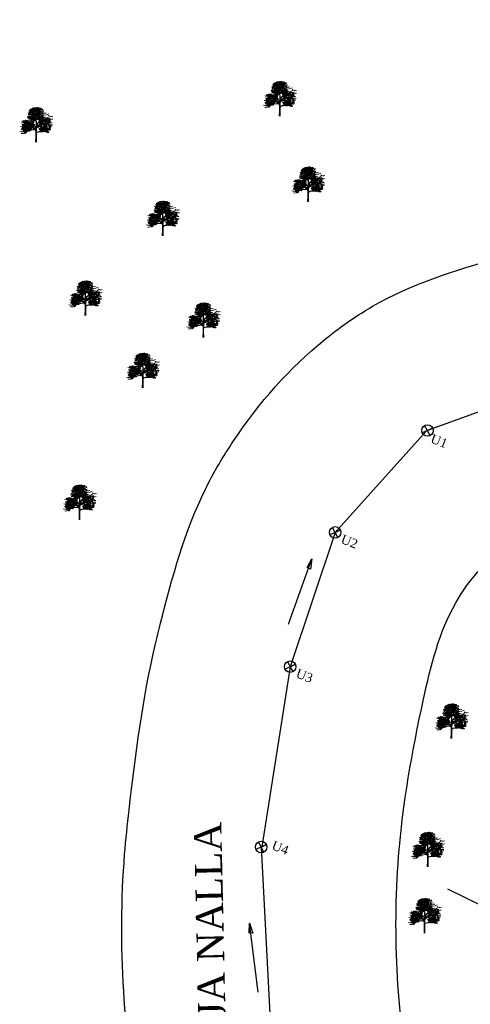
# Model space of a CAD drawing. Header units: millimetres. Extents: x 3498 to 4249, y -1265 to -652.
# Tile 3 of 9: x 3695 to 3794, y -1034 to -818. Entities that reach past the tile are written whole.
import ezdxf

# ---------------------------------------------------------------- set-up
doc = ezdxf.new("R2010")
doc.units = ezdxf.units.MM
doc.layers.add('BLOCK', color=7, linetype='Continuous')
doc.styles.get("Standard").update_dxf_attribs({"font": 'arial.ttf'})

# ---------------------------------------------------------------- blocks, each defined once
blk = doc.blocks.new('TREE 34')
at = {"lineweight": 0}
for p, q in [((44.9, 56.2), (45, 66.2)), ((44.9, 41.7), (44.9, 51.5)), ((45.9, 28.8), (46, 43.3)), ((44.5, 20.6), (44.5, 30.3)), ((44.6, 33.8), (44.7, 38.8)), ((45.8, 22.1), (45.8, 25.7)), ((45.9, 7.9), (45.8, 22.1)), ((44, 7.8), (44.5, 20.6))]:
    blk.add_line(p, q, dxfattribs=at)
for centre, radius, start, end in [((26.6, 69.2), 6.73, 262.6329, 311.6007), ((31.4, 80.8), 10.8, 245.3989, 290.842), ((30.9, 72.5), 9.07, 245.8153, 314.3443), ((29.8, 71.5), 5.14, 245.7069, 316.2245), ((36.6, 84.3), 16.4, 240.8903, 299.1097), ((30.7, 75.9), 4.62, 251.0161, 304.1863), ((32.5, 80.5), 6.68, 242.9381, 301.838), ((31.7, 86), 8.43, 266.11, 297.8626), ((34.5, 75), 3.8, 237.0696, 318.7583), ((37.8, 86.7), 11.6, 243.2333, 267.901), ((37.6, 85.6), 6.86, 233.9861, 284.4269), ((36.1, 71.5), 5.31, 255.2694, 320.7683), ((37.1, 77.5), 4.87, 262.0394, 317.0655), ((39.2, 84.2), 4.4, 235.5241, 320.3766), ((36.9, 62.2), 13, 64.7334, 87.901), ((39.3, 91.8), 10.1, 264.5916, 280.8658), ((55.2, 86.1), 17.1, 203.6553, 218.6919), ((41.9, 82.8), 2.79, 243.8703, 326.2918), ((30.7, 66.4), 14.3, 359.1704, 38.6919), ((41.9, 79.3), 2.96, 356.247, 72.2802), ((54.2, 73.8), 10.5, 133.1686, 189.9915), ((46.2, 84.5), 9.81, 257.7547, 296.5735), ((45.7, 67.8), 0.375, 79.3624, 180.5508), ((1916.6, 85.8), 1871.3, 180.5508, 181.04), ((49.2, 86.2), 18.3, 259.3624, 290.8016), ((47.7, 87.2), 7.08, 258.1214, 304.5177), ((73.3, 42.1), 47.1, 121.2428, 124.6134), ((55, 84.1), 12, 228.6482, 302.6303), ((50.7, 85.2), 11.3, 257.586, 302.5526), ((55, 85.4), 19.6, 249.9116, 265.5374), ((52.6, 86.4), 6.98, 245.4775, 305.7309), ((60.6, 91.2), 25.1, 250.4809, 298.4219), ((56.5, 91.3), 12.7, 255.5242, 288.8017), ((54.8, 84.5), 10.3, 267.49, 293.1373), ((61.9, 83.5), 7.08, 226.4951, 264.8582), ((63.8, 80.4), 10.3, 232.5465, 288.5121), ((77.8, 71.3), 8.14, 226.4378, 295.8705), ((14.6, 52.9), 11.7, 254.1703, 300.0925), ((17.7, 62.1), 11.4, 244.2389, 286.556), ((19.1, 58.1), 11.7, 247.3071, 292.6929), ((16.3, 50.1), 6.4, 265.2634, 320.013), ((21.4, 54.4), 11.2, 252.2437, 291.2309), ((23.2, 58.5), 7.45, 241.0091, 317.7336), ((37, 61.3), 19, 218.9418, 279.8704), ((26.6, 48.5), 4.8, 244.9205, 295.0795), ((26.8, 80.4), 26.8, 267.3608, 303.8405), ((31.8, 75.5), 15.5, 250.2472, 286.3798), ((31.3, 54.1), 6.91, 228.8435, 297.2433), ((29.5, 47.1), 5.7, 241.7414, 306.739), ((28.9, 65.1), 7.17, 255.4782, 311.8365), ((29.5, 56), 5.23, 249.4854, 312.3715), ((28.9, 53.2), 6.72, 260.731, 293.5265), ((33, 52.8), 7.74, 247.0935, 300.6415), ((31, 59.9), 7.65, 271.5113, 320.8889), ((64.2, 83.1), 46, 226.6821, 242.0096), ((39.1, 66.7), 6.49, 218.3877, 266.6125), ((35.5, 51.5), 9.43, 0, 70.5263), ((40.8, 37.8), 5.04, 46.1212, 111.7519), ((37.1, 52.1), 8.08, 29.0709, 70.3281), ((40.9, 38.9), 3.75, 358.6496, 99.8704), ((44.5, 56.2), 0.375, 209.0709, 359.1704), ((47.4, 58.5), 2.15, 78.4569, 158.8398), ((116.5, 53.1), 70.9, 181.04, 185.5818), ((46.3, 46.3), 0.375, 185.5818, 326.3488), ((49.7, 43.3), 3.75, 145.8766, 179.4444), ((73.6, 27.1), 32.6, 108.76, 145.8766), ((70.5, 30.2), 28.7, 111.4616, 146.3488), ((52.3, 82.6), 22.5, 258.4569, 297.8285), ((39.7, 62.8), 34.3, 285.6047, 327.3267), ((37.1, 71.3), 33.1, 291.7868, 315.3595), ((57.9, 128.3), 79.3, 264.2777, 284.5633), ((56.5, 64.7), 6.82, 225.9442, 297.7811), ((55.3, 55.5), 14.4, 255.9668, 302.2234), ((61.6, 29), 25.3, 83.0751, 106.8733), ((58, 61.7), 16.9, 268.673, 289.9235), ((59.4, 83.9), 23.1, 266.5279, 286.2899), ((60.6, 51.1), 9.63, 267.4743, 305.5512), ((65.9, 52.6), 6.97, 241.3516, 296.6718), ((65.8, 102.7), 45, 266.337, 283.2582), ((47.4, 104.2), 48.8, 288.76, 301.7673), ((69.5, 71.9), 19.4, 252.5261, 285.0848), ((67.1, 74.9), 20.9, 263.0751, 293.5339), ((77.3, 63.5), 18.1, 232.9856, 279.3604), ((67.9, 58.9), 17, 267.4731, 296.6246), ((72.6, 67.6), 13.8, 259.2798, 284.9662), ((77.4, 73.4), 16.3, 252.6896, 283.3881), ((75.5, 51.9), 9.86, 254.4666, 296.4199), ((78.2, 57.2), 8.06, 233.7324, 282.8684), ((14.2, 44.4), 14.1, 251.148, 305.1273), ((18.4, 47.1), 12.1, 242.4624, 289.6469), ((15.2, 37.4), 10.9, 258.6837, 309.414), ((16.9, 47), 10.3, 251.0746, 288.9254), ((26, 88.2), 55.4, 257.1612, 283.8538), ((20.7, 36.8), 7.75, 257.9207, 327.3571), ((31.3, 66.6), 32.5, 248.8529, 283.8538), ((24.7, 48.5), 8.05, 245.9348, 294.0652), ((29.6, 49.1), 12.9, 264.7936, 299.1796), ((41.4, 75.6), 36.2, 256.8908, 267.3886), ((36.1, 50.9), 12.7, 258.7316, 291.9897), ((40.3, 30.3), 4.85, 41.3506, 103.8538), ((40.3, 30.3), 4.2, 0, 103.8538), ((40.2, 33), 6.45, 45.7581, 94.2425), ((44.2, 33.8), 0.375, 221.3506, 358.6496), ((44.5, 41.7), 0.375, 226.1212, 0), ((50.4, 25.4), 4.59, 91.4551, 175.6356), ((51.4, 35.5), 5.5, 111.7868, 179.117), ((46.2, 28.8), 0.375, 179.4444, 320.6149), ((50.4, 25.4), 5.02, 106.8666, 140.6149), ((39.2, 66.4), 37.5, 285.0853, 304.7385), ((48.2, 112.2), 82.2, 271.4551, 290.6272), ((65.4, 41.5), 8.75, 228.9757, 288.9658), ((67.6, 65.5), 27.9, 261.2871, 289.8632), ((72, 41.4), 5.76, 225.0728, 272.8315)]:
    blk.add_arc(centre, radius, start, end, dxfattribs=at)
at = {"linetype": 'ByBlock', "lineweight": 0}
for centre, radius, start, end in [((30.9, 68.3), 2.12, 76.6118, 171.4901), ((29.3, 70.6), 2.08, 255.2821, 352.8197), ((31.1, 69.4), 2.08, 50.2872, 147.8248), ((30.7, 72.2), 2.12, 231.6169, 326.4952), ((32.2, 69.9), 2.12, 76.6118, 171.4901), ((32.2, 69.9), 2.12, 76.6118, 171.4901), ((32.2, 67.6), 2.12, 76.6118, 171.4901), ((30.6, 70), 2.08, 255.2821, 352.8197), ((31.5, 74.8), 2.08, 17.2907, 114.8283), ((32.6, 77.3), 2.12, 198.6203, 293.4986), ((33.4, 65.6), 2.12, 76.6118, 171.4901), ((33.5, 64.6), 2.12, 198.6203, 293.4986), ((32.3, 72), 2.08, 255.2821, 352.8197), ((33.9, 69.7), 2.12, 76.6118, 171.4901), ((33.9, 67.4), 2.12, 76.6118, 171.4901), ((32.3, 69.7), 2.08, 255.2821, 352.8197), ((34.1, 76.4), 2.12, 76.6118, 171.4901), ((32.6, 78.7), 2.08, 255.2821, 352.8197), ((35.6, 63.2), 2.08, 50.2872, 147.8248), ((35.2, 66), 2.12, 231.6169, 326.4952), ((36, 71.3), 2.12, 76.6118, 171.4901), ((34.4, 73.6), 2.08, 255.2821, 352.8197), ((36.3, 72), 2.12, 76.6118, 171.4901), ((36.6, 63.7), 2.12, 76.6118, 171.4901), ((36.6, 63.7), 2.12, 76.6118, 171.4901), ((37.1, 76.7), 2.12, 76.6118, 171.4901), ((35.5, 79.1), 2.08, 255.2821, 352.8197), ((36.2, 72.8), 2.08, 17.2907, 114.8283), ((37.3, 75.4), 2.12, 198.6203, 293.4986), ((37.6, 78.5), 2.12, 76.6118, 171.4901), ((36, 80.8), 2.08, 255.2821, 352.8197), ((36.1, 76.1), 2.08, 255.2821, 352.8197), ((37.6, 73.8), 2.12, 76.6118, 171.4901), ((36.2, 76.6), 2.08, 255.2821, 352.8197), ((36.2, 76.6), 2.08, 255.2821, 352.8197), ((37.8, 74.3), 2.12, 76.6118, 171.4901), ((37.8, 74.3), 2.12, 76.6118, 171.4901), ((36.5, 72.7), 2.08, 17.2907, 114.8283), ((37.7, 75.2), 2.12, 198.6203, 293.4986), ((37.7, 67.1), 2.12, 198.6203, 293.4986), ((36.8, 65.8), 2.08, 255.2821, 352.8197), ((38.3, 63.5), 2.12, 76.6118, 171.4901), ((38.4, 70.5), 2.12, 76.6118, 171.4901), ((36.8, 72.8), 2.08, 255.2821, 352.8197), ((37.7, 75.1), 2.08, 17.2907, 114.8283), ((38.8, 77.7), 2.12, 198.6203, 293.4986), ((38, 77.3), 2.08, 17.2907, 114.8283), ((39.2, 79.9), 2.12, 198.6203, 293.4986), ((39.3, 68.1), 2.12, 76.6118, 171.4901), ((39.3, 68.1), 2.12, 76.6118, 171.4901), ((37.7, 70.4), 2.08, 255.2821, 352.8197), ((37.7, 70.4), 2.08, 255.2821, 352.8197), ((39.2, 68.9), 2.08, 17.2907, 114.8283), ((40.3, 71.5), 2.12, 198.6203, 293.4986), ((40.6, 72.7), 2.12, 76.6118, 171.4901), ((39, 75), 2.08, 255.2821, 352.8197), ((39.5, 71.1), 2.08, 17.2907, 114.8283), ((40.6, 73.7), 2.12, 198.6203, 293.4986), ((41.1, 61.9), 2.08, 50.2872, 147.8248), ((40.6, 75), 2.08, 255.2821, 352.8197), ((42.1, 72.7), 2.12, 76.6118, 171.4901), ((42.2, 62.4), 2.12, 76.6118, 171.4901), ((42.2, 62.4), 2.12, 76.6118, 171.4901), ((42.6, 75.7), 2.12, 76.6118, 171.4901), ((41, 78.1), 2.08, 255.2821, 352.8197), ((42.3, 66.9), 2.08, 50.2872, 147.8248), ((41.8, 69.7), 2.12, 231.6169, 326.4952), ((42.7, 75.2), 2.12, 76.6118, 171.4901), ((41.1, 77.5), 2.08, 255.2821, 352.8197), ((42.5, 79), 2.12, 231.6169, 326.4952), ((43.3, 67.5), 2.12, 76.6118, 171.4901), ((43.3, 67.5), 2.12, 76.6118, 171.4901), ((43.3, 65.2), 2.12, 76.6118, 171.4901), ((41.7, 67.5), 2.08, 255.2821, 352.8197), ((43.2, 65.8), 2.12, 198.6203, 293.4986), ((43.9, 74.5), 2.12, 76.6118, 171.4901), ((42.4, 76.9), 2.08, 255.2821, 352.8197), ((42.3, 64.5), 2.08, 255.2821, 352.8197), ((43.9, 62.2), 2.12, 76.6118, 171.4901), ((44.1, 79.9), 2.12, 76.6118, 171.4901), ((42.5, 82.2), 2.08, 255.2821, 352.8197), ((44.3, 70.9), 2.12, 198.6203, 293.4986), ((43.9, 83.8), 2.12, 231.6169, 326.4952), ((43.3, 71.3), 2.08, 255.2821, 352.8197), ((44.8, 69), 2.12, 76.6118, 171.4901), ((45, 67.3), 2.12, 76.6118, 171.4901), ((43.4, 69.6), 2.08, 255.2821, 352.8197), ((43.5, 67.2), 2.08, 255.2821, 352.8197), ((45, 64.9), 2.12, 76.6118, 171.4901), ((43.6, 74.8), 2.08, 255.2821, 352.8197), ((45.2, 72.5), 2.12, 76.6118, 171.4901), ((45.4, 79.3), 2.12, 76.6118, 171.4901), ((43.8, 81.6), 2.08, 255.2821, 352.8197), ((44, 67.8), 2.12, 15.2344, 110.1127), ((45.3, 70.3), 2.08, 193.9048, 291.4424), ((45.7, 74.2), 2.12, 76.6118, 171.4901), ((44.1, 76.6), 2.08, 255.2821, 352.8197), ((45.1, 79.5), 2.08, 255.2821, 352.8197), ((46.6, 77.2), 2.12, 76.6118, 171.4901), ((46.8, 66.2), 2.12, 76.6118, 171.4901), ((45.2, 68.5), 2.08, 255.2821, 352.8197), ((47.1, 79), 2.12, 76.6118, 171.4901), ((45.5, 81.3), 2.08, 255.2821, 352.8197), ((45.8, 69), 2.12, 15.2344, 110.1127), ((47.1, 71.5), 2.08, 193.9048, 291.4424), ((47.3, 75.9), 2.12, 76.6118, 171.4901), ((45.7, 78.2), 2.08, 255.2821, 352.8197), ((46.2, 67.1), 2.12, 15.2344, 110.1127), ((47.5, 69.6), 2.08, 193.9048, 291.4424), ((46.1, 66.1), 2.08, 255.2821, 352.8197), ((46.1, 66.1), 2.08, 255.2821, 352.8197), ((47.7, 63.8), 2.12, 76.6118, 171.4901), ((47.7, 63.8), 2.12, 76.6118, 171.4901), ((48, 73.8), 2.12, 76.6118, 171.4901), ((46.5, 76.1), 2.08, 255.2821, 352.8197), ((46.6, 75.8), 2.08, 255.2821, 352.8197), ((46.6, 75.8), 2.08, 255.2821, 352.8197), ((48.2, 73.5), 2.12, 76.6118, 171.4901), ((48.2, 73.5), 2.12, 76.6118, 171.4901), ((48.4, 74.5), 2.12, 76.6118, 171.4901), ((47.2, 82.9), 2.08, 255.2821, 352.8197), ((48.7, 80.6), 2.12, 76.6118, 171.4901), ((49.2, 79.3), 2.12, 76.6118, 171.4901), ((47.6, 81.6), 2.08, 255.2821, 352.8197), ((47.7, 72.9), 2.08, 255.2821, 352.8197), ((49.3, 70.6), 2.12, 76.6118, 171.4901), ((48, 68.3), 2.12, 15.2344, 110.1127), ((49.3, 70.8), 2.08, 193.9048, 291.4424), ((48.3, 75.4), 2.08, 17.2907, 114.8283), ((49.4, 77.9), 2.12, 198.6203, 293.4986), ((49.7, 76.3), 2.12, 76.6118, 171.4901), ((48.1, 78.6), 2.08, 255.2821, 352.8197), ((48.3, 79.1), 2.08, 255.2821, 352.8197), ((48.3, 79.1), 2.08, 255.2821, 352.8197), ((49.8, 76.8), 2.12, 76.6118, 171.4901), ((49.8, 76.8), 2.12, 76.6118, 171.4901), ((48.6, 75.2), 2.08, 17.2907, 114.8283), ((49.7, 77.7), 2.12, 198.6203, 293.4986), ((48.4, 62.1), 2.12, 15.2344, 110.1127), ((49.7, 64.6), 2.08, 193.9048, 291.4424), ((49.1, 74.5), 2.12, 231.6169, 326.4952), ((50.4, 73), 2.12, 76.6118, 171.4901), ((48.9, 75.3), 2.08, 255.2821, 352.8197), ((50.6, 70), 2.12, 76.6118, 171.4901), ((49, 72.3), 2.08, 255.2821, 352.8197), ((49.5, 65.6), 2.12, 15.2344, 110.1127), ((50.8, 68.1), 2.08, 193.9048, 291.4424), ((49.7, 77.7), 2.08, 17.2907, 114.8283), ((50.9, 80.2), 2.12, 198.6203, 293.4986), ((49.6, 64.2), 2.12, 15.2344, 110.1127), ((50.9, 66.7), 2.08, 193.9048, 291.4424), ((50.1, 79.9), 2.08, 17.2907, 114.8283), ((51.2, 82.4), 2.12, 198.6203, 293.4986), ((51.3, 70.6), 2.12, 76.6118, 171.4901), ((51.3, 70.6), 2.12, 76.6118, 171.4901), ((49.8, 72.9), 2.08, 255.2821, 352.8197), ((49.8, 72.9), 2.08, 255.2821, 352.8197), ((50.2, 62.5), 2.12, 15.2344, 110.1127), ((51.4, 65), 2.08, 193.9048, 291.4424), ((51, 67.1), 2.12, 15.2344, 110.1127), ((52.3, 69.6), 2.08, 193.9048, 291.4424), ((51.2, 71.4), 2.08, 17.2907, 114.8283), ((52.4, 74), 2.12, 198.6203, 293.4986), ((52.7, 75.2), 2.12, 76.6118, 171.4901), ((51.1, 77.5), 2.08, 255.2821, 352.8197), ((51.6, 73.6), 2.08, 17.2907, 114.8283), ((52.7, 76.2), 2.12, 198.6203, 293.4986), ((52.2, 69.2), 2.12, 15.2344, 110.1127), ((53.5, 71.7), 2.08, 193.9048, 291.4424), ((52.4, 61.9), 2.12, 15.2344, 110.1127), ((53.7, 64.4), 2.08, 193.9048, 291.4424), ((52.6, 77.5), 2.08, 255.2821, 352.8197), ((54.2, 75.2), 2.12, 76.6118, 171.4901), ((52.8, 67.5), 2.12, 15.2344, 110.1127), ((54.1, 70), 2.08, 193.9048, 291.4424), ((54.7, 78.3), 2.12, 76.6118, 171.4901), ((53.1, 80.6), 2.08, 255.2821, 352.8197), ((54.9, 79.4), 2.08, 50.2872, 147.8248), ((54.5, 82.1), 2.12, 231.6169, 326.4952), ((54.2, 61.9), 2.12, 15.2344, 110.1127), ((55.5, 64.4), 2.08, 193.9048, 291.4424), ((55, 66.9), 2.12, 15.2344, 110.1127), ((56.3, 69.4), 2.08, 193.9048, 291.4424), ((56, 63.1), 2.12, 15.2344, 110.1127), ((57.3, 65.6), 2.08, 193.9048, 291.4424), ((57.6, 70.8), 2.12, 15.2344, 110.1127), ((58.9, 73.3), 2.08, 193.9048, 291.4424), ((58, 67), 2.08, 255.2821, 352.8197), ((59.5, 64.7), 2.12, 76.6118, 171.4901), ((58.3, 62.5), 2.12, 15.2344, 110.1127), ((59.5, 65), 2.08, 193.9048, 291.4424), ((59.3, 68.6), 2.12, 231.6169, 326.4952), ((60.4, 69.2), 2.12, 76.6118, 171.4901), ((58.8, 71.5), 2.08, 255.2821, 352.8197), ((15.9, 44.5), 2.12, 15.2344, 110.1127), ((17.2, 47), 2.08, 193.9048, 291.4424), ((16.3, 42.7), 2.12, 15.2344, 110.1127), ((17.5, 45.2), 2.08, 193.9048, 291.4424), ((18.3, 52), 2.12, 76.6118, 171.4901), ((16.7, 54.4), 2.08, 255.2821, 352.8197), ((19.2, 50.3), 2.12, 76.6118, 171.4901), ((17.6, 52.6), 2.08, 255.2821, 352.8197), ((18.1, 43.9), 2.12, 15.2344, 110.1127), ((19.4, 46.3), 2.08, 193.9048, 291.4424), ((20.6, 45.5), 2.12, 76.6118, 171.4901), ((19.1, 47.8), 2.08, 255.2821, 352.8197), ((19.6, 41.1), 2.12, 15.2344, 110.1127), ((20.9, 43.6), 2.08, 193.9048, 291.4424), ((21.1, 47.1), 2.12, 76.6118, 171.4901), ((19.6, 49.4), 2.08, 255.2821, 352.8197), ((20.4, 50.6), 2.08, 17.2907, 114.8283), ((21.6, 53.2), 2.12, 198.6203, 293.4986), ((21.4, 48.2), 2.08, 50.2872, 147.8248), ((20.9, 51), 2.12, 231.6169, 326.4952), ((21.1, 42.6), 2.12, 15.2344, 110.1127), ((22.4, 45.1), 2.08, 193.9048, 291.4424), ((22.6, 53.1), 2.12, 76.6118, 171.4901), ((21, 55.5), 2.08, 255.2821, 352.8197), ((22.3, 44.7), 2.12, 15.2344, 110.1127), ((23.5, 47.2), 2.08, 193.9048, 291.4424), ((23.8, 51.1), 2.12, 76.6118, 171.4901), ((22.3, 53.4), 2.08, 255.2821, 352.8197), ((24.1, 48.6), 2.12, 76.6118, 171.4901), ((22.5, 50.9), 2.08, 255.2821, 352.8197), ((22.8, 43), 2.12, 15.2344, 110.1127), ((24.1, 45.5), 2.08, 193.9048, 291.4424), ((24.3, 52.8), 2.12, 76.6118, 171.4901), ((22.7, 55.2), 2.08, 255.2821, 352.8197), ((23, 52.6), 2.08, 255.2821, 352.8197), ((24.6, 50.3), 2.12, 76.6118, 171.4901), ((25.5, 48.1), 2.12, 76.6118, 171.4901), ((23.9, 50.4), 2.08, 255.2821, 352.8197), ((24.5, 48.7), 2.08, 17.2907, 114.8283), ((25.6, 51.3), 2.12, 198.6203, 293.4986), ((25.9, 52.9), 2.12, 76.6118, 171.4901), ((24.3, 55.2), 2.08, 255.2821, 352.8197), ((25, 42.4), 2.12, 15.2344, 110.1127), ((26.3, 44.9), 2.08, 193.9048, 291.4424), ((27.2, 52.2), 2.12, 76.6118, 171.4901), ((25.6, 54.5), 2.08, 255.2821, 352.8197), ((28.4, 50.2), 2.12, 76.6118, 171.4901), ((26.9, 52.5), 2.08, 255.2821, 352.8197), ((28.9, 51.9), 2.12, 76.6118, 171.4901), ((27.3, 54.2), 2.08, 255.2821, 352.8197), ((29.1, 47.1), 2.12, 76.6118, 171.4901), ((27.5, 49.4), 2.08, 255.2821, 352.8197), ((29.3, 48.2), 2.08, 50.2872, 147.8248), ((28.9, 51), 2.12, 231.6169, 326.4952), ((30.3, 48.7), 2.12, 76.6118, 171.4901), ((30.3, 48.7), 2.12, 76.6118, 171.4901), ((29.1, 45), 2.12, 15.2344, 110.1127), ((30.4, 47.5), 2.08, 193.9048, 291.4424), ((31.2, 59.6), 2.12, 76.6118, 171.4901), ((29.7, 61.9), 2.08, 255.2821, 352.8197), ((31.4, 52.1), 2.12, 198.6203, 293.4986), ((31.5, 60.7), 2.08, 50.2872, 147.8248), ((31, 63.4), 2.12, 231.6169, 326.4952), ((31.9, 43.4), 2.12, 76.6118, 171.4901), ((30.3, 45.7), 2.08, 255.2821, 352.8197), ((30.5, 50.8), 2.08, 255.2821, 352.8197), ((32, 48.5), 2.12, 76.6118, 171.4901), ((30.9, 46.2), 2.12, 15.2344, 110.1127), ((32.2, 48.7), 2.08, 193.9048, 291.4424), ((32.5, 61.2), 2.12, 76.6118, 171.4901), ((32.5, 61.2), 2.12, 76.6118, 171.4901), ((32.5, 58.9), 2.12, 76.6118, 171.4901), ((30.9, 61.2), 2.08, 255.2821, 352.8197), ((31.3, 44.4), 2.12, 15.2344, 110.1127), ((32.6, 46.9), 2.08, 193.9048, 291.4424), ((32.8, 41), 2.12, 76.6118, 171.4901), ((31.2, 43.3), 2.08, 255.2821, 352.8197), ((32.8, 41), 2.12, 76.6118, 171.4901), ((31.2, 43.3), 2.08, 255.2821, 352.8197), ((33.7, 56.9), 2.12, 76.6118, 171.4901), ((32.2, 59.2), 2.08, 255.2821, 352.8197), ((32.6, 63.3), 2.08, 255.2821, 352.8197), ((34.2, 61), 2.12, 76.6118, 171.4901), ((34.2, 58.6), 2.12, 76.6118, 171.4901), ((32.7, 60.9), 2.08, 255.2821, 352.8197), ((32.8, 50.1), 2.08, 255.2821, 352.8197), ((34.4, 47.8), 2.12, 76.6118, 171.4901), ((33.1, 45.6), 2.12, 15.2344, 110.1127), ((34.4, 48), 2.08, 193.9048, 291.4424), ((34.2, 51.7), 2.12, 231.6169, 326.4952), ((35.7, 47.2), 2.12, 76.6118, 171.4901), ((34.1, 49.5), 2.08, 255.2821, 352.8197), ((35.6, 57.5), 2.08, 50.2872, 147.8248), ((35.2, 60.3), 2.12, 231.6169, 326.4952), ((34.6, 42.8), 2.12, 15.2344, 110.1127), ((35.9, 45.3), 2.08, 193.9048, 291.4424), ((34.7, 41.4), 2.12, 15.2344, 110.1127), ((36, 43.9), 2.08, 193.9048, 291.4424), ((36.6, 61.4), 2.12, 76.6118, 171.4901), ((35.1, 63.8), 2.08, 255.2821, 352.8197), ((36.6, 58), 2.12, 76.6118, 171.4901), ((36.6, 58), 2.12, 76.6118, 171.4901), ((36.6, 55.7), 2.12, 76.6118, 171.4901), ((35.1, 58.1), 2.08, 255.2821, 352.8197), ((36.7, 58.8), 2.12, 198.6203, 293.4986), ((36.1, 44.3), 2.12, 15.2344, 110.1127), ((37.4, 46.8), 2.08, 193.9048, 291.4424), ((37.2, 50.8), 2.08, 50.2872, 147.8248), ((36.8, 53.6), 2.12, 231.6169, 326.4952), ((37.7, 61.4), 2.12, 198.6203, 293.4986), ((36.8, 60.1), 2.08, 255.2821, 352.8197), ((38.3, 57.8), 2.12, 76.6118, 171.4901), ((38.3, 51.4), 2.12, 76.6118, 171.4901), ((38.3, 51.4), 2.12, 76.6118, 171.4901), ((38.3, 49.1), 2.12, 76.6118, 171.4901), ((36.7, 51.4), 2.08, 255.2821, 352.8197), ((38.4, 61.2), 2.12, 76.6118, 171.4901), ((36.8, 63.5), 2.08, 255.2821, 352.8197), ((38.4, 55.5), 2.12, 76.6118, 171.4901), ((36.8, 57.8), 2.08, 255.2821, 352.8197), ((37.3, 46.4), 2.12, 15.2344, 110.1127), ((38.6, 48.9), 2.08, 193.9048, 291.4424), ((37.9, 44.7), 2.12, 15.2344, 110.1127), ((39.2, 47.2), 2.08, 193.9048, 291.4424), ((39.3, 54.8), 2.12, 198.6203, 293.4986), ((40, 51.2), 2.12, 76.6118, 171.4901), ((38.4, 53.5), 2.08, 255.2821, 352.8197), ((40, 48.8), 2.12, 76.6118, 171.4901), ((38.4, 51.1), 2.08, 255.2821, 352.8197), ((40.8, 55.7), 2.08, 50.2872, 147.8248), ((40.4, 58.5), 2.12, 231.6169, 326.4952), ((40.7, 64.7), 2.12, 231.6169, 326.4952), ((40.1, 44.1), 2.12, 15.2344, 110.1127), ((41.4, 46.6), 2.08, 193.9048, 291.4424), ((41.8, 56.3), 2.12, 76.6118, 171.4901), ((41.8, 56.3), 2.12, 76.6118, 171.4901), ((41.8, 54), 2.12, 76.6118, 171.4901), ((40.3, 56.3), 2.08, 255.2821, 352.8197), ((42.2, 60.1), 2.12, 76.6118, 171.4901), ((40.6, 62.5), 2.08, 255.2821, 352.8197), ((42.9, 59.6), 2.12, 198.6203, 293.4986), ((43.5, 56), 2.12, 76.6118, 171.4901), ((42, 58.4), 2.08, 255.2821, 352.8197), ((43.6, 53.7), 2.12, 76.6118, 171.4901), ((42, 56), 2.08, 255.2821, 352.8197), ((43.9, 59.9), 2.12, 76.6118, 171.4901), ((42.3, 62.2), 2.08, 255.2821, 352.8197), ((47.8, 42), 2.08, 50.2872, 147.8248), ((47.4, 44.8), 2.12, 231.6169, 326.4952), ((48.5, 58.3), 2.08, 50.2872, 147.8248), ((48, 61.1), 2.12, 231.6169, 326.4952), ((48.8, 42.6), 2.12, 76.6118, 171.4901), ((48.8, 42.6), 2.12, 76.6118, 171.4901), ((49.5, 58.9), 2.12, 76.6118, 171.4901), ((49.5, 58.9), 2.12, 76.6118, 171.4901), ((49.5, 56.6), 2.12, 76.6118, 171.4901), ((47.9, 58.9), 2.08, 255.2821, 352.8197), ((49.9, 46), 2.12, 198.6203, 293.4986), ((50.5, 62.3), 2.12, 198.6203, 293.4986), ((50.6, 42.4), 2.12, 76.6118, 171.4901), ((49, 44.7), 2.08, 255.2821, 352.8197), ((51.2, 58.6), 2.12, 76.6118, 171.4901), ((49.6, 61), 2.08, 255.2821, 352.8197), ((51.2, 56.3), 2.12, 76.6118, 171.4901), ((49.7, 58.6), 2.08, 255.2821, 352.8197), ((52.4, 55.4), 2.08, 50.2872, 147.8248), ((51.9, 58.1), 2.12, 231.6169, 326.4952), ((53.4, 55.9), 2.12, 76.6118, 171.4901), ((53.4, 55.9), 2.12, 76.6118, 171.4901), ((53.4, 53.6), 2.12, 76.6118, 171.4901), ((51.8, 56), 2.08, 255.2821, 352.8197), ((52.5, 51.7), 2.12, 15.2344, 110.1127), ((53.8, 54.2), 2.08, 193.9048, 291.4424), ((53.7, 45), 2.08, 50.2872, 147.8248), ((53.2, 47.7), 2.12, 231.6169, 326.4952), ((54.4, 59.3), 2.12, 198.6203, 293.4986), ((54.7, 45.5), 2.12, 76.6118, 171.4901), ((54.7, 45.5), 2.12, 76.6118, 171.4901), ((54.7, 43.2), 2.12, 76.6118, 171.4901), ((53.1, 45.5), 2.08, 255.2821, 352.8197), ((53.5, 58), 2.08, 255.2821, 352.8197), ((55.1, 55.7), 2.12, 76.6118, 171.4901), ((55.1, 53.3), 2.12, 76.6118, 171.4901), ((53.6, 55.7), 2.08, 255.2821, 352.8197), ((55.3, 50.1), 2.12, 76.6118, 171.4901), ((53.8, 52.4), 2.08, 255.2821, 352.8197), ((54.4, 52.9), 2.12, 15.2344, 110.1127), ((55.6, 55.4), 2.08, 193.9048, 291.4424), ((55.7, 48.9), 2.12, 198.6203, 293.4986), ((54.8, 51.1), 2.12, 15.2344, 110.1127), ((56, 53.6), 2.08, 193.9048, 291.4424), ((54.7, 50), 2.08, 255.2821, 352.8197), ((54.7, 50), 2.08, 255.2821, 352.8197), ((56.2, 47.7), 2.12, 76.6118, 171.4901), ((56.2, 47.7), 2.12, 76.6118, 171.4901), ((54.8, 47.6), 2.08, 255.2821, 352.8197), ((56.4, 45.3), 2.12, 76.6118, 171.4901), ((54.9, 45.2), 2.08, 255.2821, 352.8197), ((56.4, 42.9), 2.12, 76.6118, 171.4901), ((57, 60.3), 2.12, 76.6118, 171.4901), ((55.4, 62.6), 2.08, 255.2821, 352.8197), ((56.4, 61.3), 2.12, 15.2344, 110.1127), ((57.7, 63.8), 2.08, 193.9048, 291.4424), ((57.9, 57.9), 2.12, 76.6118, 171.4901), ((57.9, 57.9), 2.12, 76.6118, 171.4901), ((56.3, 60.3), 2.08, 255.2821, 352.8197), ((56.3, 60.3), 2.08, 255.2821, 352.8197), ((56.3, 56.8), 2.08, 255.2821, 352.8197), ((57.9, 54.5), 2.12, 76.6118, 171.4901), ((56.6, 52.3), 2.12, 15.2344, 110.1127), ((57.9, 54.7), 2.08, 193.9048, 291.4424), ((57, 46), 2.12, 15.2344, 110.1127), ((58.2, 48.5), 2.08, 193.9048, 291.4424), ((57.6, 58.4), 2.12, 231.6169, 326.4952), ((59.1, 53.9), 2.12, 76.6118, 171.4901), ((57.6, 56.2), 2.08, 255.2821, 352.8197), ((58.1, 49.5), 2.12, 15.2344, 110.1127), ((59.4, 52), 2.08, 193.9048, 291.4424), ((58.1, 48.1), 2.12, 15.2344, 110.1127), ((59.4, 50.6), 2.08, 193.9048, 291.4424), ((58.6, 56.3), 2.12, 15.2344, 110.1127), ((59.9, 58.7), 2.08, 193.9048, 291.4424), ((58.7, 46.5), 2.12, 15.2344, 110.1127), ((60, 48.9), 2.08, 193.9048, 291.4424), ((59.6, 51), 2.12, 15.2344, 110.1127), ((60.9, 53.5), 2.08, 193.9048, 291.4424), ((60.4, 56.7), 2.12, 15.2344, 110.1127), ((61.7, 59.2), 2.08, 193.9048, 291.4424), ((60.8, 53.1), 2.12, 15.2344, 110.1127), ((62, 55.6), 2.08, 193.9048, 291.4424), ((60.9, 45.8), 2.12, 15.2344, 110.1127), ((62.2, 48.3), 2.08, 193.9048, 291.4424), ((60.8, 42.9), 2.08, 255.2821, 352.8197), ((62.3, 40.6), 2.12, 76.6118, 171.4901), ((62.6, 41.4), 2.12, 76.6118, 171.4901), ((61.3, 51.4), 2.12, 15.2344, 110.1127), ((62.6, 53.9), 2.08, 193.9048, 291.4424), ((63.5, 46.1), 2.12, 76.6118, 171.4901), ((61.9, 48.4), 2.08, 255.2821, 352.8197), ((62.5, 42.2), 2.08, 17.2907, 114.8283), ((63.7, 44.7), 2.12, 198.6203, 293.4986), ((62.6, 56), 2.12, 15.2344, 110.1127), ((63.9, 58.5), 2.08, 193.9048, 291.4424), ((64, 43.1), 2.12, 76.6118, 171.4901), ((62.4, 45.5), 2.08, 255.2821, 352.8197), ((64.1, 43.7), 2.12, 76.6118, 171.4901), ((64.1, 43.7), 2.12, 76.6118, 171.4901), ((62.6, 46), 2.08, 255.2821, 352.8197), ((62.6, 46), 2.08, 255.2821, 352.8197), ((62.9, 42), 2.08, 17.2907, 114.8283), ((64, 44.6), 2.12, 198.6203, 293.4986), ((63.5, 50.8), 2.12, 15.2344, 110.1127), ((64.8, 53.3), 2.08, 193.9048, 291.4424), ((64, 44.5), 2.08, 17.2907, 114.8283), ((65.2, 47), 2.12, 198.6203, 293.4986), ((64.4, 46.7), 2.08, 17.2907, 114.8283), ((65.5, 49.3), 2.12, 198.6203, 293.4986), ((65.7, 55.4), 2.08, 50.2872, 147.8248), ((65.2, 58.1), 2.12, 231.6169, 326.4952), ((66.7, 55.9), 2.12, 76.6118, 171.4901), ((66.7, 55.9), 2.12, 76.6118, 171.4901), ((66.7, 53.6), 2.12, 76.6118, 171.4901), ((65.1, 55.9), 2.08, 255.2821, 352.8197), ((65.4, 44.3), 2.08, 255.2821, 352.8197), ((66.9, 42), 2.12, 76.6118, 171.4901), ((65.9, 40.5), 2.08, 17.2907, 114.8283), ((67.7, 59.3), 2.12, 198.6203, 293.4986), ((66.8, 58), 2.08, 255.2821, 352.8197), ((68.4, 55.7), 2.12, 76.6118, 171.4901), ((66.9, 55.6), 2.08, 255.2821, 352.8197), ((68.4, 53.3), 2.12, 76.6118, 171.4901), ((68.5, 42.1), 2.12, 76.6118, 171.4901), ((66.9, 44.4), 2.08, 255.2821, 352.8197), ((68.9, 45.1), 2.12, 76.6118, 171.4901), ((67.4, 47.4), 2.08, 255.2821, 352.8197), ((69.2, 46.2), 2.08, 50.2872, 147.8248), ((68.7, 49), 2.12, 231.6169, 326.4952), ((70.3, 56.8), 2.12, 76.6118, 171.4901), ((70.3, 56.8), 2.12, 76.6118, 171.4901), ((68.7, 59.2), 2.08, 255.2821, 352.8197), ((68.7, 59.2), 2.08, 255.2821, 352.8197), ((69.3, 49), 2.12, 15.2344, 110.1127), ((70.6, 51.5), 2.08, 193.9048, 291.4424), ((71.3, 60.2), 2.12, 198.6203, 293.4986), ((72.1, 47.4), 2.12, 76.6118, 171.4901), ((70.5, 49.7), 2.08, 255.2821, 352.8197), ((71.1, 50.2), 2.12, 15.2344, 110.1127), ((72.4, 52.7), 2.08, 193.9048, 291.4424), ((71.5, 48.4), 2.12, 15.2344, 110.1127), ((72.8, 50.9), 2.08, 193.9048, 291.4424), ((73, 45), 2.12, 76.6118, 171.4901), ((73, 45), 2.12, 76.6118, 171.4901), ((71.4, 47.4), 2.08, 255.2821, 352.8197), ((71.4, 47.4), 2.08, 255.2821, 352.8197), ((72.5, 58.5), 2.08, 255.2821, 352.8197), ((74.1, 56.2), 2.12, 76.6118, 171.4901), ((74.4, 56.9), 2.12, 76.6118, 171.4901), ((74.6, 51.8), 2.12, 76.6118, 171.4901), ((73, 54.2), 2.08, 255.2821, 352.8197), ((73.3, 49.6), 2.12, 15.2344, 110.1127), ((74.6, 52.1), 2.08, 193.9048, 291.4424), ((74.9, 40.9), 2.12, 76.6118, 171.4901), ((73.3, 43.2), 2.08, 255.2821, 352.8197), ((73.7, 43.4), 2.12, 15.2344, 110.1127), ((75, 45.8), 2.08, 193.9048, 291.4424), ((74.4, 55.7), 2.12, 231.6169, 326.4952), ((15.9, 40.2), 2.08, 255.2821, 352.8197), ((17.5, 37.9), 2.12, 76.6118, 171.4901), ((17.7, 39.3), 2.12, 76.6118, 171.4901), ((16.2, 41.6), 2.08, 255.2821, 352.8197), ((17.7, 39.3), 2.12, 76.6118, 171.4901), ((16.2, 41.6), 2.08, 255.2821, 352.8197), ((18.8, 37.3), 2.12, 76.6118, 171.4901), ((17.2, 39.6), 2.08, 255.2821, 352.8197), ((18.9, 29.8), 2.12, 76.6118, 171.4901), ((17.3, 32.1), 2.08, 255.2821, 352.8197), ((19.2, 30.5), 2.12, 76.6118, 171.4901), ((20, 35.2), 2.12, 76.6118, 171.4901), ((18.5, 37.6), 2.08, 255.2821, 352.8197), ((19.1, 31.3), 2.08, 17.2907, 114.8283), ((20.3, 33.9), 2.12, 198.6203, 293.4986), ((20.5, 37), 2.12, 76.6118, 171.4901), ((18.9, 39.3), 2.08, 255.2821, 352.8197), ((20.6, 32.3), 2.12, 76.6118, 171.4901), ((19, 34.6), 2.08, 255.2821, 352.8197), ((20.7, 32.8), 2.12, 76.6118, 171.4901), ((20.7, 32.8), 2.12, 76.6118, 171.4901), ((19.1, 35.1), 2.08, 255.2821, 352.8197), ((19.1, 35.1), 2.08, 255.2821, 352.8197), ((19.5, 31.2), 2.08, 17.2907, 114.8283), ((20.6, 33.7), 2.12, 198.6203, 293.4986), ((19.6, 39.7), 2.12, 15.2344, 110.1127), ((20.9, 42.2), 2.08, 193.9048, 291.4424), ((21.3, 29), 2.12, 76.6118, 171.4901), ((19.7, 31.3), 2.08, 255.2821, 352.8197), ((20.2, 38.1), 2.12, 15.2344, 110.1127), ((20.6, 33.6), 2.08, 17.2907, 114.8283), ((21.7, 36.2), 2.12, 198.6203, 293.4986), ((20.9, 37), 2.12, 15.2344, 110.1127), ((22.2, 39.5), 2.08, 193.9048, 291.4424), ((20.9, 35.8), 2.08, 17.2907, 114.8283), ((22.1, 38.4), 2.12, 198.6203, 293.4986), ((22.2, 26.6), 2.12, 76.6118, 171.4901), ((22.2, 26.6), 2.12, 76.6118, 171.4901), ((20.6, 28.9), 2.08, 255.2821, 352.8197), ((20.6, 28.9), 2.08, 255.2821, 352.8197), ((22.1, 27.4), 2.08, 17.2907, 114.8283), ((23.2, 30), 2.12, 198.6203, 293.4986), ((23.5, 31.2), 2.12, 76.6118, 171.4901), ((21.9, 33.5), 2.08, 255.2821, 352.8197), ((23.7, 35.4), 2.12, 76.6118, 171.4901), ((22.1, 37.7), 2.08, 255.2821, 352.8197), ((22.4, 29.6), 2.08, 17.2907, 114.8283), ((23.6, 32.2), 2.12, 198.6203, 293.4986), ((22.4, 37.4), 2.12, 15.2344, 110.1127), ((22.7, 38.1), 2.12, 15.2344, 110.1127), ((24, 40.6), 2.08, 193.9048, 291.4424), ((23.1, 36.3), 2.12, 15.2344, 110.1127), ((24.4, 38.8), 2.08, 193.9048, 291.4424), ((24.6, 33), 2.12, 76.6118, 171.4901), ((23, 35.3), 2.08, 255.2821, 352.8197), ((24.6, 33), 2.12, 76.6118, 171.4901), ((23, 35.3), 2.08, 255.2821, 352.8197), ((26.2, 39.8), 2.12, 76.6118, 171.4901), ((24.6, 42.1), 2.08, 255.2821, 352.8197), ((24.9, 37.5), 2.12, 15.2344, 110.1127), ((26.2, 40), 2.08, 193.9048, 291.4424), ((25.3, 31.3), 2.12, 15.2344, 110.1127), ((26.6, 33.8), 2.08, 193.9048, 291.4424), ((26, 43.6), 2.12, 231.6169, 326.4952), ((27.5, 39.1), 2.12, 76.6118, 171.4901), ((25.9, 41.5), 2.08, 255.2821, 352.8197), ((26.4, 34.8), 2.12, 15.2344, 110.1127), ((27.7, 37.3), 2.08, 193.9048, 291.4424), ((26.5, 33.4), 2.12, 15.2344, 110.1127), ((27.8, 35.9), 2.08, 193.9048, 291.4424), ((27, 31.7), 2.12, 15.2344, 110.1127), ((28.3, 34.2), 2.08, 193.9048, 291.4424), ((27.9, 36.3), 2.12, 15.2344, 110.1127), ((29.2, 38.8), 2.08, 193.9048, 291.4424), ((29.1, 38.4), 2.12, 15.2344, 110.1127), ((30.4, 40.8), 2.08, 193.9048, 291.4424), ((29.2, 31.1), 2.12, 15.2344, 110.1127), ((30.5, 33.6), 2.08, 193.9048, 291.4424), ((29.7, 36.7), 2.12, 15.2344, 110.1127), ((30.9, 39.2), 2.08, 193.9048, 291.4424), ((31.9, 36.1), 2.12, 15.2344, 110.1127), ((33.2, 38.6), 2.08, 193.9048, 291.4424), ((33.5, 39.3), 2.12, 15.2344, 110.1127), ((34.8, 41.8), 2.08, 193.9048, 291.4424), ((35.2, 39.8), 2.12, 15.2344, 110.1127), ((36.5, 42.2), 2.08, 193.9048, 291.4424), ((37.5, 39.1), 2.12, 15.2344, 110.1127), ((38.7, 41.6), 2.08, 193.9048, 291.4424), ((40.8, 36.3), 2.08, 50.2872, 147.8248), ((40.4, 39.1), 2.12, 231.6169, 326.4952), ((41.8, 36.9), 2.12, 76.6118, 171.4901), ((41.8, 36.9), 2.12, 76.6118, 171.4901), ((41.8, 34.6), 2.12, 76.6118, 171.4901), ((40.3, 36.9), 2.08, 255.2821, 352.8197), ((42.9, 40.3), 2.12, 198.6203, 293.4986), ((43.5, 36.7), 2.12, 76.6118, 171.4901), ((42, 39), 2.08, 255.2821, 352.8197), ((42, 36.6), 2.08, 255.2821, 352.8197), ((43.6, 34.3), 2.12, 76.6118, 171.4901), ((48.8, 40.3), 2.12, 76.6118, 171.4901), ((47.3, 42.6), 2.08, 255.2821, 352.8197), ((49, 42.3), 2.08, 255.2821, 352.8197), ((50.6, 40), 2.12, 76.6118, 171.4901), ((52.2, 35.5), 2.12, 15.2344, 110.1127), ((53.5, 37.9), 2.08, 193.9048, 291.4424), ((55, 33.9), 2.12, 76.6118, 171.4901), ((53.4, 36.2), 2.08, 255.2821, 352.8197), ((54, 36.6), 2.12, 15.2344, 110.1127), ((55.3, 39.1), 2.08, 193.9048, 291.4424), ((54.4, 34.8), 2.12, 15.2344, 110.1127), ((55.7, 37.3), 2.08, 193.9048, 291.4424), ((55.9, 31.5), 2.12, 76.6118, 171.4901), ((55.9, 31.5), 2.12, 76.6118, 171.4901), ((54.3, 33.8), 2.08, 255.2821, 352.8197), ((54.3, 33.8), 2.08, 255.2821, 352.8197), ((57.5, 38.3), 2.12, 76.6118, 171.4901), ((56, 40.6), 2.08, 255.2821, 352.8197), ((56.2, 36), 2.12, 15.2344, 110.1127), ((57.5, 38.5), 2.08, 193.9048, 291.4424), ((56.6, 29.8), 2.12, 15.2344, 110.1127), ((57.9, 32.3), 2.08, 193.9048, 291.4424), ((57.3, 42.1), 2.12, 231.6169, 326.4952), ((58.8, 37.6), 2.12, 76.6118, 171.4901), ((57.2, 40), 2.08, 255.2821, 352.8197), ((57.8, 33.3), 2.12, 15.2344, 110.1127), ((59, 35.8), 2.08, 193.9048, 291.4424), ((57.8, 31.9), 2.12, 15.2344, 110.1127), ((59.1, 34.4), 2.08, 193.9048, 291.4424), ((58.4, 30.2), 2.12, 15.2344, 110.1127), ((59.7, 32.7), 2.08, 193.9048, 291.4424), ((59.2, 34.8), 2.12, 15.2344, 110.1127), ((60.5, 37.3), 2.08, 193.9048, 291.4424), ((60.4, 36.8), 2.12, 15.2344, 110.1127), ((61.7, 39.3), 2.08, 193.9048, 291.4424), ((60.6, 29.6), 2.12, 15.2344, 110.1127), ((61.9, 32.1), 2.08, 193.9048, 291.4424), ((61, 35.2), 2.12, 15.2344, 110.1127), ((62.3, 37.7), 2.08, 193.9048, 291.4424), ((62.4, 34.3), 2.12, 15.2344, 110.1127), ((63.7, 36.8), 2.08, 193.9048, 291.4424), ((63.2, 34.6), 2.12, 15.2344, 110.1127), ((64.5, 37), 2.08, 193.9048, 291.4424), ((63.2, 42.1), 2.08, 255.2821, 352.8197), ((64.7, 39.8), 2.12, 76.6118, 171.4901), ((65.2, 32.7), 2.12, 76.6118, 171.4901), ((63.7, 35), 2.08, 255.2821, 352.8197), ((65.6, 37.4), 2.12, 76.6118, 171.4901), ((65.6, 37.4), 2.12, 76.6118, 171.4901), ((64, 39.7), 2.08, 255.2821, 352.8197), ((64, 39.7), 2.08, 255.2821, 352.8197), ((64.3, 35.5), 2.12, 15.2344, 110.1127), ((65.5, 38), 2.08, 193.9048, 291.4424), ((64.6, 33.6), 2.12, 15.2344, 110.1127), ((65.9, 36.1), 2.08, 193.9048, 291.4424), ((64.5, 32.6), 2.08, 255.2821, 352.8197), ((64.5, 32.6), 2.08, 255.2821, 352.8197), ((66.1, 30.3), 2.12, 76.6118, 171.4901), ((66.1, 30.3), 2.12, 76.6118, 171.4901), ((65.5, 38.3), 2.08, 17.2907, 114.8283), ((66.7, 40.8), 2.12, 198.6203, 293.4986), ((67, 43), 2.12, 198.6203, 293.4986), ((66.2, 39.4), 2.08, 255.2821, 352.8197), ((67.7, 37.1), 2.12, 76.6118, 171.4901), ((66.5, 34.8), 2.12, 15.2344, 110.1127), ((67.7, 37.3), 2.08, 193.9048, 291.4424), ((66.8, 28.6), 2.12, 15.2344, 110.1127), ((68.1, 31.1), 2.08, 193.9048, 291.4424), ((67.5, 41), 2.12, 231.6169, 326.4952), ((69, 36.5), 2.12, 76.6118, 171.4901), ((67.4, 38.8), 2.08, 255.2821, 352.8197), ((68, 32.1), 2.12, 15.2344, 110.1127), ((69.3, 34.6), 2.08, 193.9048, 291.4424), ((68, 30.7), 2.12, 15.2344, 110.1127), ((69.3, 33.2), 2.08, 193.9048, 291.4424), ((68.6, 29), 2.12, 15.2344, 110.1127), ((69.9, 31.5), 2.08, 193.9048, 291.4424), ((69.5, 33.6), 2.12, 15.2344, 110.1127), ((70.7, 36.1), 2.08, 193.9048, 291.4424), ((70.6, 35.7), 2.12, 15.2344, 110.1127), ((71.9, 38.2), 2.08, 193.9048, 291.4424), ((70.8, 28.4), 2.12, 15.2344, 110.1127), ((72.1, 30.9), 2.08, 193.9048, 291.4424), ((71.2, 34), 2.12, 15.2344, 110.1127), ((72.5, 36.5), 2.08, 193.9048, 291.4424), ((72.1, 37.7), 2.08, 255.2821, 352.8197), ((73.7, 35.4), 2.12, 76.6118, 171.4901), ((74, 36.2), 2.12, 76.6118, 171.4901), ((73.4, 33.4), 2.12, 15.2344, 110.1127), ((74.7, 35.9), 2.08, 193.9048, 291.4424), ((73.9, 37), 2.08, 17.2907, 114.8283), ((75.1, 39.6), 2.12, 198.6203, 293.4986), ((75.4, 38), 2.12, 76.6118, 171.4901), ((73.8, 40.3), 2.08, 255.2821, 352.8197), ((75.5, 38.5), 2.12, 76.6118, 171.4901), ((75.5, 38.5), 2.12, 76.6118, 171.4901), ((74, 40.8), 2.08, 255.2821, 352.8197), ((74, 40.8), 2.08, 255.2821, 352.8197), ((74.3, 36.8), 2.08, 17.2907, 114.8283), ((75.4, 39.4), 2.12, 198.6203, 293.4986)]:
    blk.add_arc(centre, radius, start, end, dxfattribs=at)

msp = doc.modelspace()

# ---------------------------------------------------------------- linework, layer by layer
at = {"color": 0}
for p, q in [((3812.751, -897.572), (3784.56, -907.833)), ((3785.362, -908.87), (3784.128, -906.661)), ((3784.56, -907.833), (3764.486, -930.127)), ((3764.486, -930.127), (3754.628, -959.576)), ((3765.103, -931.232), (3763.869, -929.022)), ((3755.245, -960.681), (3754.011, -958.471)), ((3754.628, -959.576), (3748.371, -999.083)), ((3748.871, -1000.244), (3747.637, -998.034)), ((3748.254, -999.139), (3751.394, -1059.057))]:
    msp.add_line(p, q, dxfattribs=at)
for points in [[(3784.745, -907.765), (3785.889, -907.224), (3783.601, -908.306)], [(3764.486, -930.127), (3765.63, -929.586), (3763.342, -930.668)], [(3754.241, -950.261), (3759.353, -935.953), (3758.341, -937.825), (3759.353, -935.953), (3759.045, -938.181), (3758.352, -937.806)], [(3754.628, -959.576), (3755.772, -959.035), (3753.484, -960.117)], [(3748.254, -999.139), (3749.398, -998.598), (3747.109, -999.68)], [(3789.107, -1008.315), (3800.305, -1013.796), (3800.305, -1004.89)], [(3747.59, -1030.951), (3745.689, -1015.876), (3745.631, -1018.004), (3745.689, -1015.876), (3746.42, -1018.003), (3745.632, -1017.981)]]:
    msp.add_lwpolyline(points, dxfattribs=at)
for centre in [(3784.745, -907.765), (3764.486, -930.127), (3754.628, -959.576), (3748.254, -999.139)]:
    msp.add_circle(centre, 1.265, dxfattribs=at)
for points in [[(3748.741, -1158.645), (3722.556, -1067.326), (3721.435, -1060.627), (3718.295, -1000.709), (3719.272, -991.031), (3724.997, -954.883), (3726.18, -950.053), (3736.038, -920.604), (3742.192, -910.053), (3762.266, -887.759), (3774.299, -879.642), (3802.49, -869.381), (3815.929, -865.756), (3868.453, -843.386), (3955.688, -777.649), (3975.024, -740.319), (3989.787, -694.154), (3990.612, -691.764)], [(3806.417, -1142.107), (3781.174, -1054.073), (3778.404, -1001.231), (3783.868, -966.733), (3790.954, -945.565), (3801.849, -933.465), (3823.011, -925.763), (3840.333, -920.568), (3894.591, -897.537), (3901.407, -893.681), (3997.243, -821.463), (4005.827, -811.302), (4029.465, -765.667), (4031.402, -761.007), (4046.936, -712.43), (4049.263, -705.154)]]:
    msp.add_spline(points, degree=3, dxfattribs=at)

# ---------------------------------------------------------------- block references
at = {"layer": 'BLOCK', "xscale": 0.1015999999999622, "yscale": 0.1015999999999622, "zscale": 0.1015999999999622}
for p in [(3747.75, -839.594), (3694.28, -845.321), (3753.984, -858.366), (3722.069, -865.844), (3705.096, -883.353), (3730.975, -888.175), (3717.689, -899.22), (3703.819, -928.122), (3785.439, -976.141), (3780.213, -1004.296), (3779.531, -1018.827)]:
    msp.add_blockref('TREE 34', p, dxfattribs=at)

# ---------------------------------------------------------------- texts
at = {"linetype": 'Continuous', "attachment_point": 5}
for s, insert, char_height, width, rotation in [('{\\fTimes New Roman|b0|i0|c0|p18;U1}', (3787.299, -910.092), 2, 8.04581, 338.85071), ('{\\fTimes New Roman|b0|i0|c0|p18;U2}', (3767.612, -932.138), 2, 8.04581, 338.85071), ('{\\fTimes New Roman|b0|i0|c0|p18;U3}', (3757.754, -961.587), 2, 8.04581, 338.85071), ('{\\fTimes New Roman|b0|i0|c0|p18;KORJA NALLA}', (3737.23, -1024.743), 6, 90.49279, 91.27369), ('{\\fTimes New Roman|b0|i0|c0|p18;U4}', (3752.439, -999.321), 2, 8.04581, 338.85071)]:
    msp.add_mtext(s, dxfattribs=dict(at, insert=insert, char_height=char_height, width=width, rotation=rotation))

doc.saveas('drawing.dxf')
